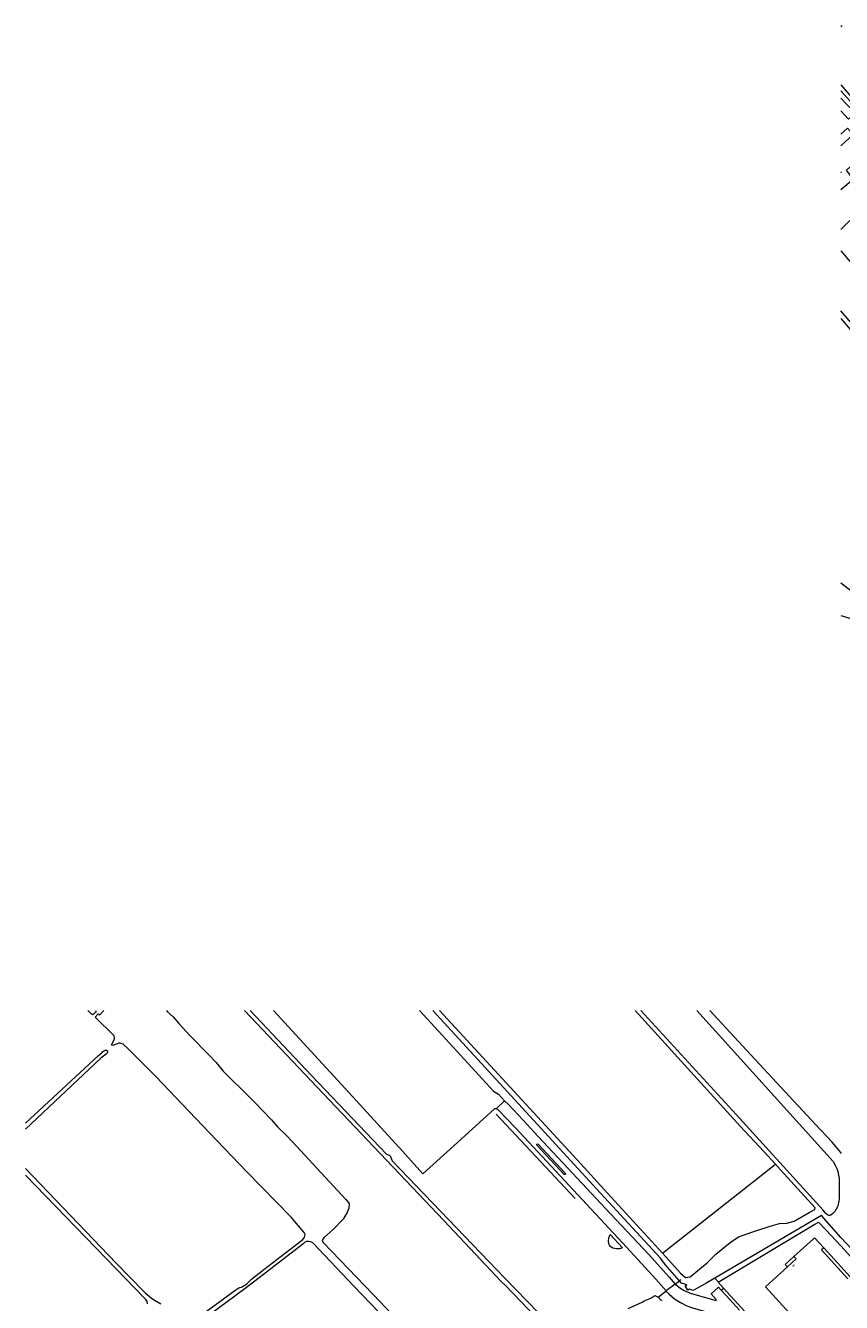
# Model space of a CAD drawing. Header units: metres. Extents: x 83575 to 86200, y 450600 to 453750.
# Tile 20 of 94: x 83950 to 84400, y 451839 to 452544. Entities that reach past the tile are written whole.
import ezdxf
from ezdxf.enums import TextEntityAlignment as Align

# ---------------------------------------------------------------- set-up
doc = ezdxf.new("R2010")
doc.units = ezdxf.units.M
for name, color, linetype, lineweight in [('gw-bs-grondwerklijn', 253, 'Continuous', 18), ('kd-bs-kadastralegrens', 253, 'Continuous', 18), ('og-bs-bebouwing', 253, 'Continuous', 18), ('og-bs-huisnummer', 253, 'Continuous', 18), ('vh-bs-randverharding', 253, 'Continuous', 18)]:
    doc.layers.add(name, color=color, linetype=linetype, lineweight=lineweight)
doc.styles.add('Styledgn001', font='dgn001.shx')

msp = doc.modelspace()

# ---------------------------------------------------------------- linework, layer by layer
at = {"layer": 'gw-bs-grondwerklijn'}
for p, q in [((84301.57, 451866.01), (84363.97, 451915.1)), ((84412.93, 451861.12), (84400, 451874.75)), ((84308.56, 451848.88), (84310.96, 451850.7)), ((84315.03, 451848.58), (84312.12, 451849.37)), ((84330.47, 451852.24), (84332.48, 451850.05)), ((84299.15, 451841.74), (84303.45, 451845))]:
    msp.add_line(p, q, dxfattribs=at)
for points in [[(84400.81, 452543.93), (84400, 452543.2)], [(84400, 452511.22), (84431.02, 452475.3), (84431.87, 452474.29)], [(84422.59, 452481.53), (84408.61, 452498.23), (84400, 452507.86)], [(84400, 452453.34), (84406.79, 452459.11), (84403.17, 452464.12), (84422.59, 452481.53)], [(83988.68, 452000), (83988.86, 451999.52), (83988.71, 451999.17), (83988.49, 451998.94), (83988.27, 451998.73), (83988.03, 451998.41), (83987.78, 451998.09), (83987.54, 451998.04), (83987.19, 451997.7), (83986.71, 451997.84), (83986.26, 451998.14), (83984.44, 452000)], [(84044.19, 451829.78), (84065.45, 451845.42), (84067.25, 451846.58), (84067.76, 451846.84), (84068.3, 451847.04), (84069.14, 451847.31), (84069.49, 451847.45), (84069.83, 451847.62), (84070.6, 451848.12), (84071.07, 451848.43), (84071.61, 451848.78), (84072.13, 451849.14), (84072.61, 451849.54), (84073.02, 451850), (84074.66, 451851.64), (84081.62, 451857.03), (84103.08, 451873.6), (84103.99, 451874.88), (84104.36, 451876.31), (84103.87, 451877.43), (84096.63, 451885.97), (84072.1, 451910.93), (84051.45, 451932.61), (84021.84, 451963.55), (84006.79, 451978.63), (84003.86, 451981.37), (84002.22, 451982.03), (84001.45, 451982.05), (83999.74, 451981.27), (83998.15, 451980.78), (83997.66, 451980.81), (83997.65, 451981.28), (83999.06, 451984.33), (83999.18, 451985.01), (83998.99, 451985.96), (83988.42, 451996.31), (83990.08, 451998.13), (83990.56, 451997.75), (83991.09, 451997.62), (83993.19, 452000)], [(84027.73, 452000), (84028.35, 451999.36), (84031.49, 451996.57), (84034.57, 451992.92), (84040.92, 451986.07), (84050.99, 451975.74), (84055.2, 451971.22), (84059.17, 451966.57), (84063.31, 451962.37), (84069.81, 451956.05), (84077.2, 451948.67), (84085.77, 451939.59), (84089.28, 451935.51), (84093.82, 451931.23), (84097.41, 451927.45), (84126.85, 451895.65), (84128.15, 451894.2), (84128.56, 451893.19), (84128.43, 451890.86), (84127.54, 451888.43), (84126.61, 451887.05), (84125.31, 451884.73), (84120.05, 451879.29), (84114.79, 451874.74), (84114.09, 451873.69), (84113.82, 451872.88), (84114.37, 451871.98), (84118.8, 451867.14), (84142.09, 451842.99), (84162.45, 451821.54)], [(84236.24, 451825.92), (84214.82, 451848.33), (84212.6, 451850.35), (84180.86, 451884.1), (84110.73, 451957.89), (84070.87, 452000)], [(84074.05, 452000), (84107.84, 451964.11), (84149.28, 451920.7), (84150.91, 451920.13), (84151.32, 451919.68), (84152.38, 451917), (84214.56, 451852.16), (84245.3, 451820.51)], [(84312.12, 451849.37), (84303.07, 451859.76), (84300.47, 451863.34), (84267.44, 451899.24), (84174.76, 452000)], [(84178.57, 452000), (84256.57, 451915.3), (84269.2, 451901.38), (84301.57, 451866.01)], [(84363.97, 451915.1), (84357.56, 451922.07), (84344.44, 451936.24), (84286.56, 452000)], [(83950, 451937.8), (83990.3, 451975.2), (83992.02, 451976.71), (83992.5, 451977.13), (83992.98, 451977.54), (83993.34, 451977.8), (83993.73, 451978.02), (83994.04, 451978.09), (83994.35, 451978.09), (83994.66, 451978.04), (83994.97, 451977.88), (83995.27, 451977.47), (83995.31, 451977.06), (83995.03, 451976.43), (83994.56, 451975.89), (83991.61, 451973.63), (83950, 451934.55)], [(83950, 451912.82), (84000, 451860.51), (84015.34, 451844.82), (84016.25, 451843.95), (84019.29, 451841.38), (84021.18, 451840.03), (84024.6, 451837.97)], [(84316.92, 451852.94), (84326.26, 451860.77), (84331, 451865.47), (84338.87, 451871.84), (84343.61, 451875.08), (84351.47, 451877.74), (84361.1, 451880.9), (84366.11, 451882.45), (84370.23, 451882.52), (84374.2, 451883.61), (84382.56, 451888.47), (84385.68, 451890.21), (84385.79, 451891.02), (84366.82, 451912.01), (84363.97, 451915.1)], [(84017.41, 451837.98), (84017.13, 451839.28), (84016.48, 451840.43), (84015.52, 451841.34), (84000, 451857.41), (83950, 451909.14)], [(84389.29, 451886.83), (84330.47, 451852.24), (84326.06, 451849.56), (84320.21, 451846.25), (84318.32, 451845.43), (84316.56, 451846.16)], [(84400, 451874.75), (84389.32, 451886.79), (84389.29, 451886.83)], [(84272.78, 451876.24), (84279.61, 451868.99), (84277.9, 451868.5), (84276.12, 451868.41), (84274.37, 451868.71), (84274.2, 451868.76), (84273.13, 451869.45), (84272.34, 451870.43), (84272.01, 451871.16), (84271.81, 451872.77), (84272, 451874.38), (84272.58, 451875.9), (84272.78, 451876.24)], [(84335.31, 451846.74), (84332.42, 451850.02), (84385.69, 451881.96)], [(84385.69, 451881.96), (84387.63, 451883.05), (84392.04, 451878.8), (84400, 451870.07)], [(84154.49, 451823.59), (84131.29, 451847.74), (84108.58, 451871.64), (84107.53, 451872.28), (84106.34, 451872.55), (84105.88, 451872.55), (84105.04, 451872.41), (84103.94, 451871.87), (84103.07, 451871.01), (84074.21, 451848.68), (84070.41, 451845.95), (84042.94, 451825.59)], [(84400, 451870.07), (84429.2, 451838.06), (84457.13, 451807.37), (84459.21, 451802.92), (84460.45, 451796.01), (84460.7, 451787), (84458.82, 451778.17), (84455.02, 451771.1), (84448.78, 451763.29), (84421.82, 451740.53)], [(84301.57, 451866.01), (84311.79, 451854.85), (84314.36, 451852.54), (84316.92, 451852.94)], [(84316.56, 451846.16), (84315.58, 451845.58), (84314.03, 451848.01), (84315.03, 451848.58)], [(84282.59, 451835.43), (84290.33, 451839.05), (84291.45, 451839.61), (84295.2, 451841.1), (84297.35, 451842.56), (84299.15, 451841.74)]]:
    msp.add_lwpolyline(points, dxfattribs=at)
at = {"layer": 'kd-bs-kadastralegrens'}
for p, q in [((84431.4, 452350), (84400, 452386.33)), ((84400, 452382.14), (84427.43, 452350)), ((84209.79, 451942.82), (84253.46, 451896.25)), ((84400.5, 451920.95), (84400, 451921.59)), ((84311.79, 451851.32), (84310.96, 451850.7))]:
    msp.add_line(p, q, dxfattribs=at)
for points in [[(84404.99, 452436.2), (84400, 452431.34)], [(84400, 452419.48), (84415.69, 452401.1), (84443.27, 452369.61), (84460.5, 452350)], [(84406.16, 452231.35), (84400, 452235.93)], [(84400, 452218.17), (84406.16, 452216.27)], [(84320.56, 452000), (84344.68, 451973.35), (84395.73, 451916.69), (84397.13, 451914.28), (84397.84, 451912.7), (84398.35, 451911.03), (84398.84, 451909.17), (84399.1, 451907.3), (84399.15, 451905.8), (84399.17, 451904.31), (84399.17, 451901.7), (84399.17, 451899.09), (84399.15, 451897.67), (84399.1, 451896.24), (84398.94, 451894.68), (84398.63, 451893.13), (84398.14, 451891.67), (84397.47, 451890.28), (84396.7, 451889), (84395.64, 451887.84), (84394.5, 451887.02), (84393.91, 451886.81), (84393.34, 451886.82), (84392.6, 451887.18), (84391.92, 451887.77), (84391.42, 451888.3), (84390.97, 451888.85), (84390.3, 451889.69), (84342.31, 451942.52), (84289.72, 452000)], [(84400, 451921.59), (84399.17, 451922.65), (84395.33, 451927.3), (84386.21, 451936.81), (84350.1, 451975.78), (84327.73, 452000)], [(84301.3, 451840.15), (84300.8, 451839.91), (84299.48, 451841.58), (84299.15, 451841.74)]]:
    msp.add_lwpolyline(points, dxfattribs=at)
at = {"layer": 'og-bs-bebouwing'}
for p, q in [((84369.36, 451859.81), (84374.12, 451864.15)), ((84390.76, 451868.85), (84390.64, 451868.99)), ((84390.76, 451868.85), (84400, 451858.69)), ((84369.36, 451859.81), (84370.53, 451858.5)), ((84400, 451858.69), (84405.15, 451853.02))]:
    msp.add_line(p, q, dxfattribs=at)
for points in [[(84400, 452503.85), (84403.68, 452500), (84407.89, 452495.59), (84404.35, 452492.21), (84400, 452496.77)], [(84400, 452483.9), (84403.68, 452487.25), (84406.85, 452483.77), (84400, 452477.53)], [(84400, 452463.21), (84400.27, 452462.89), (84400, 452462.66)], [(84400, 451801.7), (84358.38, 451847.42), (84370.53, 451858.5), (84375.31, 451862.86), (84374.12, 451864.15), (84384.77, 451873.84), (84385.57, 451874.56), (84390.64, 451868.99), (84389.34, 451867.82), (84400, 451856.1)], [(84400, 451856.1), (84403.86, 451851.86)]]:
    msp.add_lwpolyline(points, dxfattribs=at)
at = {"layer": 'vh-bs-randverharding'}
for p, q in [((84209.77, 451945.7), (84214.43, 451950.21)), ((84233.06, 451930.5), (84251.9, 451910.27)), ((84251.9, 451910.27), (84251.98, 451910.19)), ((84308.56, 451848.88), (84303.65, 451845.16)), ((84303.45, 451845), (84303.65, 451845.16)), ((84334.06, 451845.66), (84335.31, 451846.74)), ((84334.06, 451845.66), (84336.77, 451842.68)), ((84335.36, 451846.68), (84335.31, 451846.74)), ((84347.1, 451833.73), (84335.36, 451846.68)), ((84336.77, 451842.68), (84344.18, 451834.5))]:
    msp.add_line(p, q, dxfattribs=at)
for points in [[(84209.77, 451945.7), (84208.81, 451945.76), (84188.52, 451927.21), (84169.33, 451909.87), (84158.17, 451922.35), (84130.66, 451952.29), (84101.18, 451984.33), (84086.79, 452000)], [(84167.53, 452000), (84178.04, 451988.54), (84208.29, 451955.54), (84210.99, 451953.76), (84214.43, 451950.21)], [(84214.43, 451950.21), (84216.32, 451948.28), (84224.62, 451939.55), (84233.06, 451930.5)], [(84303.65, 451845.16), (84297.99, 451851.64), (84281.92, 451869.16), (84220.4, 451935.15), (84210.85, 451945.15), (84209.77, 451945.7)], [(84248.03, 451909.62), (84247.68, 451909.39), (84247.29, 451909.54), (84232.31, 451925.7), (84232.18, 451925.87), (84232.23, 451926.28), (84232.59, 451926.47), (84232.94, 451926.28), (84247.96, 451910.16), (84248.04, 451910.03), (84248.03, 451909.62)], [(84251.98, 451910.19), (84272.99, 451887.69), (84293.97, 451865.24), (84305.27, 451852.69), (84308.56, 451848.88)], [(84308.56, 451848.88), (84308.96, 451848.42), (84309.12, 451848.59), (84311.24, 451846.82), (84313.59, 451845.38), (84316.12, 451844.29), (84316.95, 451844.02), (84331.15, 451839.92), (84331.29, 451840.51), (84328.5, 451843.62), (84332.59, 451847.3), (84334.06, 451845.66)], [(84303.45, 451845), (84305.21, 451843.34), (84308.28, 451840.89)], [(84308.28, 451840.89), (84311.59, 451838.77), (84315.09, 451836.99), (84318.76, 451835.58), (84335.19, 451831.03), (84337.27, 451830.32), (84339.91, 451829.06), (84342.36, 451827.45), (84346.17, 451824.16), (84371.14, 451796.69), (84372.57, 451795.1), (84372.66, 451794.97), (84372.81, 451794.48)]]:
    msp.add_lwpolyline(points, dxfattribs=at)

# ---------------------------------------------------------------- texts
at = {"layer": 'og-bs-huisnummer', "style": 'Styledgn001'}
msp.add_text('80', height=1, rotation=222.2927, dxfattribs=at).set_placement((84373.51, 451859.5), align=Align.CENTER)

doc.saveas('drawing.dxf')
